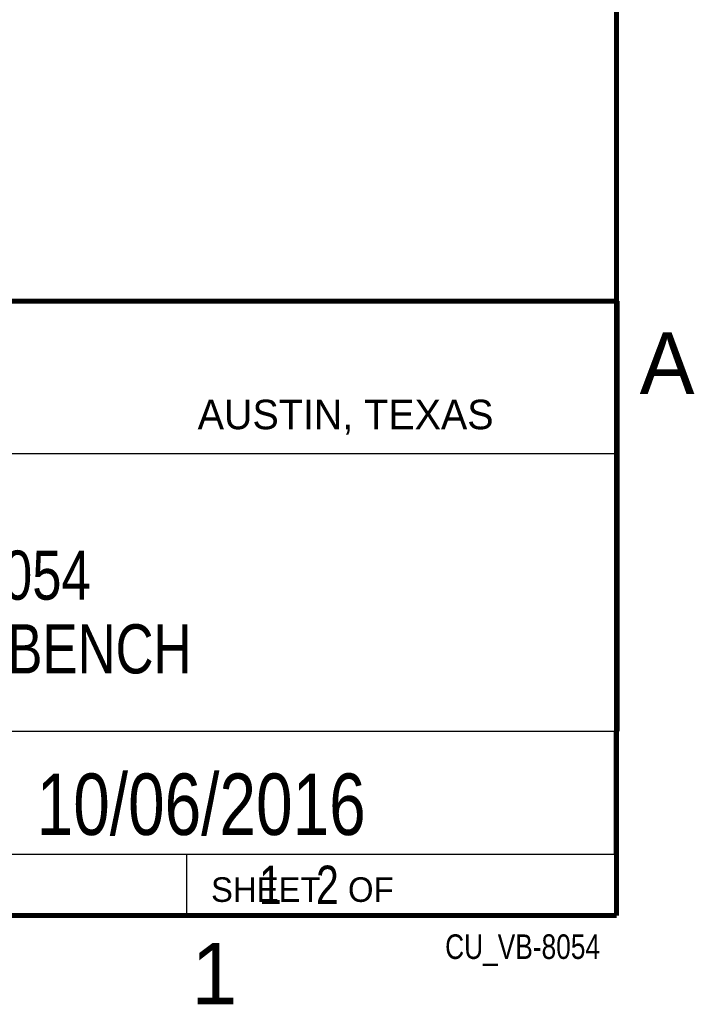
# Model space of a CAD drawing. Header units: inches. Extents: x 0 to 34, y 0 to 22.
# Tile 73 of 136: x 31.1 to 33.8, y 0.1 to 4.1. Entities that reach past the tile are written whole.
import ezdxf

# ---------------------------------------------------------------- set-up
doc = ezdxf.new("R2010")
doc.units = ezdxf.units.IN
doc.header["$LTSCALE"] = 1.87
doc.header["$MEASUREMENT"] = 0
doc.layers.get('0').update_dxf_attribs({"linetype": 'CONTINUOUS'})
doc.layers.add('DETAIL', color=7, linetype='CONTINUOUS')
doc.layers.add('NOTE', color=7, linetype='CONTINUOUS')
doc.styles.get("Standard").update_dxf_attribs({"font": 'txt', "width": 0.8})
doc.styles.add('TEXTSTYLE_2', font='txt')

msp = doc.modelspace()

# ---------------------------------------------------------------- linework, layer by layer
at = {"color": 2, "linetype": 'CONTINUOUS'}
for p, q in [((28.3793, 3.00033), (33.5093, 3.00033)), ((33.5093, 3.00033), (33.5093, 1.25033)), ((28.72307, 2.38), (33.50002, 2.38)), ((28.3793, 1.25033), (33.5093, 1.25033)), ((30.13002, 1.24989), (33.49002, 1.24989)), ((33.49002, 1.24989), (33.49002, 0.74989)), ((28.38002, 0.75), (33.50002, 0.75)), ((30.13002, 0.74989), (33.49002, 0.74989)), ((31.75002, 0.75), (33.50002, 0.75)), ((31.75002, 0.75), (31.75002, 0.5)), ((33.50002, 0.75), (33.50002, 0.5)), ((31.75002, 0.5), (33.50002, 0.5)), ((32.49527, 0.50168), (33.49527, 0.50168)), ((32.49527, 0.50168), (32.49527, 0.50118)), ((32.49527, 0.50118), (33.49527, 0.50118)), ((33.49527, 0.50168), (33.49527, 0.50118))]:
    msp.add_line(p, q, dxfattribs=at)
at = {"color": 7, "linetype": 'CONTINUOUS', "const_width": 0.02}
for points in [[(33.50002, 0.5), (33.50002, 21.5)], [(25.58002, 3), (33.50002, 3)], [(0.50002, 0.5), (33.50002, 0.5)]]:
    msp.add_lwpolyline(points, dxfattribs=at)

# ---------------------------------------------------------------- texts
at = {"color": 2, "linetype": 'CONTINUOUS', "attachment_point": 1, "line_spacing_factor": 0.9, "style": 'TEXTSTYLE_2'}
for s, insert, char_height, width in [('A', (33.5939, 2.87275), 0.25, 0.25), ('AUSTIN, TEXAS', (31.79573, 2.599), 0.12, 1.56), ('SHEET   OF', (31.84991, 0.65572), 0.1, 1), ('1', (31.77062, 0.38897), 0.25, 0.25)]:
    msp.add_mtext(s, dxfattribs=dict(at, insert=insert, char_height=char_height, width=width))
at = {"layer": 'DETAIL', "color": 7, "linetype": 'CONTINUOUS', "insert": (31.81252, 0.70312), "char_height": 0.15625, "width": 1.25, "attachment_point": 1, "line_spacing_factor": 0.9}
msp.add_mtext('     1   2', dxfattribs=at)
at = {"layer": 'DETAIL', "color": 2, "linetype": 'CONTINUOUS', "insert": (33.43277, 0.42355), "char_height": 0.1, "width": 0.8, "attachment_point": 3, "line_spacing_factor": 0.9}
msp.add_mtext('CU_VB-8054', dxfattribs=at)
at = {"layer": 'NOTE', "color": 7, "linetype": 'CONTINUOUS', "attachment_point": 2, "line_spacing_factor": 0.9}
for s, insert, char_height, width in [('VB-8054\\PVIRTUALBENCH', (30.9443, 1.98533), 0.2, 1.92), ('10/06/2016', (31.81002, 1.07802), 0.25, 2)]:
    msp.add_mtext(s, dxfattribs=dict(at, insert=insert, char_height=char_height, width=width))

doc.saveas('drawing.dxf')
